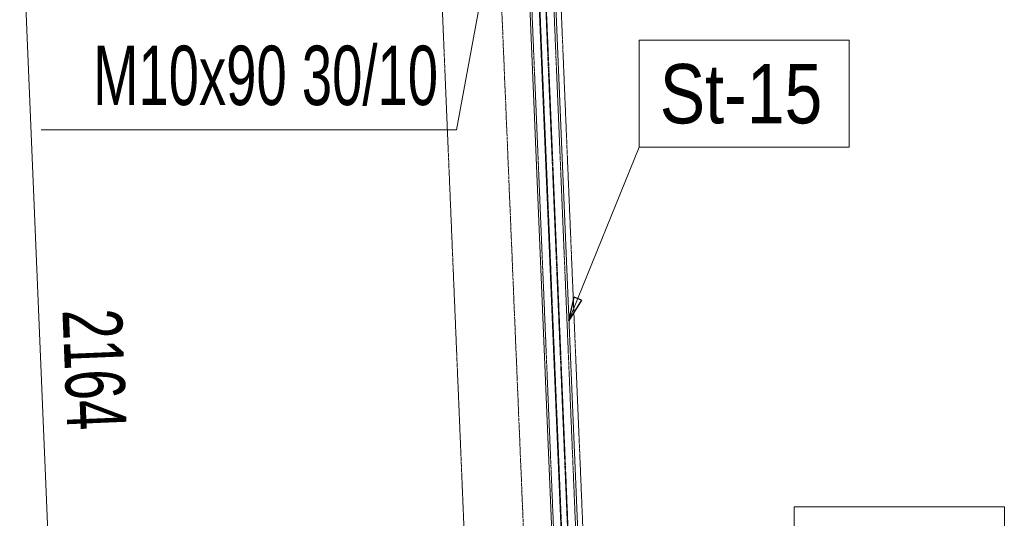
# Model space of a CAD drawing. Header units: millimetres. Extents: x -15129 to 9171, y -18789 to 5877.
# Tile 96 of 256: x -12791 to -10718, y -7821 to -6772. Entities that reach past the tile are written whole.
import ezdxf

# ---------------------------------------------------------------- set-up
doc = ezdxf.new("R2010")
doc.units = ezdxf.units.MM
doc.linetypes.add('ACAD_ISO02W100', pattern=[15, 12, -3])
doc.linetypes.add('ACAD_ISO04W100', pattern=[30, 24, -3, 0, -3])
for name, color, linetype in [('AS_Belki', 145, 'Continuous'), ('AS_DIM_ON', 7, 'Continuous'), ('AS_Sciany betonowe', 252, 'Continuous'), ('AS_Siatki', 72, 'Continuous')]:
    doc.layers.add(name, color=color, linetype=linetype)
doc.styles.add('Arial Narrow', font='ARIALN.TTF', dxfattribs={"height": 5})
doc.styles.add('ROMANS', font='ARIALN.TTF', dxfattribs={"width": 0.8})
doc.styles.get("Standard").update_dxf_attribs({"font": 'ARIALN.TTF', "width": 0.8})

msp = doc.modelspace()

# ---------------------------------------------------------------- linework, layer by layer
at = {"color": 7, "lineweight": 13}
msp.add_line((-11634.9, -7405.3), (-11487.1, -7040.1), dxfattribs=at)
at = {"color": 0, "linetype": 'ByBlock', "lineweight": -2}
for p, q in [((-11634.9, -7405.3), (-11623.8, -7355.8)), ((-11608.4, -7362.1), (-11623.8, -7355.8)), ((-11608.4, -7362.1), (-11634.9, -7405.3))]:
    msp.add_line(p, q, dxfattribs=at)
at = {"color": 7, "lineweight": 13}
for points in [[(-11487.1, -7040.1), (-11044.9, -7040.1), (-11044.9, -6815.1), (-11487.1, -6815.1), (-11487.1, -7040.1)], [(-11160.4, -8022.6), (-10718.2, -8022.6), (-10718.2, -7797.6), (-11160.4, -7797.6), (-11160.4, -8022.6)]]:
    msp.add_lwpolyline(points, dxfattribs=at)
at = {"layer": 'AS_Belki', "color": 145, "linetype": 'Continuous', "lineweight": 13, "ltscale": 0.25}
for p, q in [((-11623.5, -8508.6), (-11710.5, -6424)), ((-11588.9, -8507.2), (-11675.8, -6422.6)), ((-11730, -6434.9), (-11644.1, -8496.2))]:
    msp.add_line(p, q, dxfattribs=at)
at = {"layer": 'AS_Belki', "color": 84, "linetype": 'ACAD_ISO02W100', "lineweight": 13, "ltscale": 0.25}
for p, q in [((-11622.4, -8508.6), (-11709.4, -6424)), ((-11610, -8508), (-11696.9, -6423.5)), ((-11608.9, -8508), (-11695.8, -6423.4)), ((-11593, -8507.3), (-11679.9, -6422.8)), ((-11726.2, -6427.2), (-11639.4, -8509.3))]:
    msp.add_line(p, q, dxfattribs=at)
at = {"layer": 'AS_DIM_ON', "color": 7, "lineweight": 13}
msp.add_line((-12700.6, -8592.5), (-12790.8, -6430.5), dxfattribs=at)
at = {"layer": 'AS_DIM_ON', "lineweight": 13}
for p, q in [((-11871.4, -7003.6), (-11767.8, -6445.5, 38010)), ((-12745.7, -7003.6), (-11871.4, -7003.6))]:
    msp.add_line(p, q, dxfattribs=at)
at = {"layer": 'AS_Sciany betonowe', "color": 145, "linetype": 'ACAD_ISO02W100', "lineweight": 13, "ltscale": 0.25}
for p, q in [((-12131.5, -1228.6), (-11477.9, -16899.7)), ((-11578.6, -8487.2), (-11664.3, -6432.1))]:
    msp.add_line(p, q, dxfattribs=at)
at = {"layer": 'AS_Siatki', "color": 20, "linetype": 'ACAD_ISO04W100', "lineweight": 13, "ltscale": 0.25}
msp.add_line((-11347.6, -17024.7), (-12017.1, -973.9), dxfattribs=at)

# ---------------------------------------------------------------- texts
at = {"color": 7, "lineweight": 13, "style": 'Arial Narrow'}
msp.add_text('St-15', height=125, dxfattribs=at).set_placement((-11443.6, -6990.1))
at = {"layer": 'AS_DIM_ON', "lineweight": 13, "width": 0.8}
msp.add_text('  M10x90 30/10', height=125, dxfattribs=at).set_placement((-12700, -6951.5))
at = {"layer": 'AS_DIM_ON', "color": 7, "lineweight": 13, "style": 'ROMANS', "width": 0.8}
msp.add_text('2164', height=125, rotation=272.3883, dxfattribs=at).set_placement((-12701, -7383.3))

doc.saveas('drawing.dxf')
